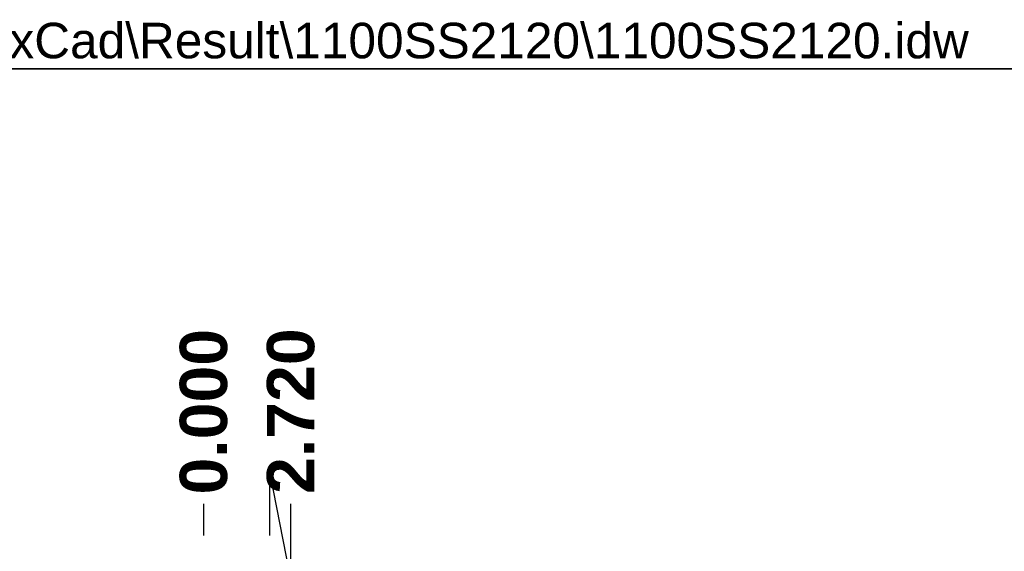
# Model space of a CAD drawing. Header units: inches. Extents: x 0 to 400, y -11 to 260.
# Tile 50 of 61: x 200 to 260, y 227 to 260. Entities that reach past the tile are written whole.
import ezdxf

# ---------------------------------------------------------------- set-up
doc = ezdxf.new("R2010")
doc.units = ezdxf.units.IN
doc.header["$LTSCALE"] = 24.005935
doc.header["$MEASUREMENT"] = 0
doc.layers.get('0').update_dxf_attribs({"lineweight": 25})
for name, color, linetype, lineweight in [('Dimensions(ANSI)', 7, 'Continuous', 25), ('Sketch Geometry(ANSI)', 7, 'Continuous', 25), ('Symbols(ANSI)', 7, 'Continuous', 25)]:
    doc.layers.add(name, color=color, linetype=linetype, lineweight=lineweight)
doc.styles.add('Current-ANSI', font='arial.ttf')
doc.styles.add('Dimension-ANSI', font='arialbd.ttf')
doc.dimstyles.new('INCH-ANSI-VERTICAL', dxfattribs={"dimscale": 24.005935, "dimtxt": 0.12, "dimasz": 0.098425, "dimexe": 0.04, "dimexo": 0.04, "dimgap": 0.031496, "dimtad": 0, "dimtih": 1, "dimtoh": 1, "dimdec": 3, "dimrnd": 1e-08, "dimzin": 0, "dimdsep": 46, "dimtxsty": 'Dimension-ANSI', "dimcen": 0.09, "dimdle": 0.312, "dimclrd": 179, "dimclre": 179, "dimclrt": 7, "dimadec": 1, "dimazin": 0, "dimtfac": 1, "dimtdec": 3, "dimtofl": 0, "dimtmove": 0, "dimatfit": 3, "dimfxl": 1, "dimtolj": 1, "dimtzin": 4, "dimlwd": 25, "dimlwe": 25, "dimarcsym": 0})

# ---------------------------------------------------------------- blocks, each defined once
blk = doc.blocks.new('*D15')
at = {"layer": 'Defpoints', "color": 0, "linetype": 'Continuous', "transparency": 16777216}
for p in [(211.203, 230.201), (211.203, 227.32), (211.203, 227.32)]:
    blk.add_point(p, dxfattribs=at)
at = {"layer": 'Dimensions(ANSI)', "color": 179, "linetype": 'Continuous', "lineweight": 25, "true_color": 0x262658, "transparency": 16777216}
blk.add_line((211.203, 228.28), (211.203, 230.201), dxfattribs=at)
at = {"layer": 'Dimensions(ANSI)', "color": 7, "linetype": 'Continuous', "lineweight": 25, "transparency": 16777216, "insert": (211.203, 235.808), "char_height": 2.8807, "attachment_point": 5, "rotation": 90, "style": 'Dimension-ANSI'}
blk.add_mtext('\\A1;0.000', dxfattribs=at)
blk = doc.blocks.new('*D16')
at = {"layer": 'Defpoints', "color": 0, "linetype": 'Continuous', "transparency": 16777216}
for p in [(216.505, 230.201), (211.203, 227.32), (215.221, 227.32)]:
    blk.add_point(p, dxfattribs=at)
at = {"layer": 'Dimensions(ANSI)', "color": 179, "linetype": 'Continuous', "lineweight": 25, "true_color": 0x262658, "transparency": 16777216}
for p, q in [((215.221, 228.28), (215.221, 232.045)), ((215.221, 232.045), (216.505, 225.475)), ((216.505, 225.475), (216.505, 230.201))]:
    blk.add_line(p, q, dxfattribs=at)
at = {"layer": 'Dimensions(ANSI)', "color": 7, "linetype": 'Continuous', "lineweight": 25, "transparency": 16777216, "insert": (216.505, 235.843), "char_height": 2.8807, "attachment_point": 5, "rotation": 90, "style": 'Dimension-ANSI'}
blk.add_mtext('\\A1;2.720', dxfattribs=at)
blk = doc.blocks.new('Borders 8_EXM - B (Inch)')
at = {"layer": 'Sketch Geometry(ANSI)', "linetype": 'Continuous', "lineweight": 35}
blk.add_line((16.3979, 10.6915), (0.5229, 10.6915), dxfattribs=at)
at = {"layer": 'Symbols(ANSI)', "color": 7, "style": 'Current-ANSI'}
blk.add_attdef('FILENAME_AND_PATH_001', (6.1601, 10.7181), '', height=0.09, dxfattribs=at)

msp = doc.modelspace()

# ---------------------------------------------------------------- block references
at = {"xscale": 24.0059345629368, "yscale": 24.0059345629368, "zscale": 24.0059345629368}
msp.add_blockref('Borders 8_EXM - B (Inch)', (0, 0), dxfattribs=at).add_auto_attribs({'FILENAME_AND_PATH_001': 'C:\\Vault_Workspace\\Inventor_Dwg\\BoxCad\\Result\\1100SS2120\\1100SS2120.idw'})

# ---------------------------------------------------------------- dimensions: what is measured, and where the dimension line sits
at = {"layer": 'Dimensions(ANSI)', "color": 179, "linetype": 'Continuous', "lineweight": 25, "true_color": 0x262658}
for feature_location, offset, origin, picture, middle in [((211.202592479, 227.3199155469), (0, 2.8807121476), (211.202592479, 227.3199155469), '*D15', (211.202592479, 235.808342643)), ((215.221, 227.3199), (1.2843, 2.8807), (211.2026, 227.3199), '*D16', (216.5054, 235.8427))]:
    dim = msp.add_ordinate_dim(feature_location=feature_location, offset=offset, dtype=1, origin=origin, dimstyle='INCH-ANSI-VERTICAL', override={"dimgap": 0.031496, "dimtad": 0, "dimdec": 3, "dimlfac": 0.676877, "dimtol": 0, "dimlim": 0, "dimtp": 0, "dimtm": 0, "dimtdec": 3}, dxfattribs=at)
    dim.commit()
    dim.dimension.update_dxf_attribs({"geometry": picture, "text_midpoint": middle})

doc.saveas('drawing.dxf')
